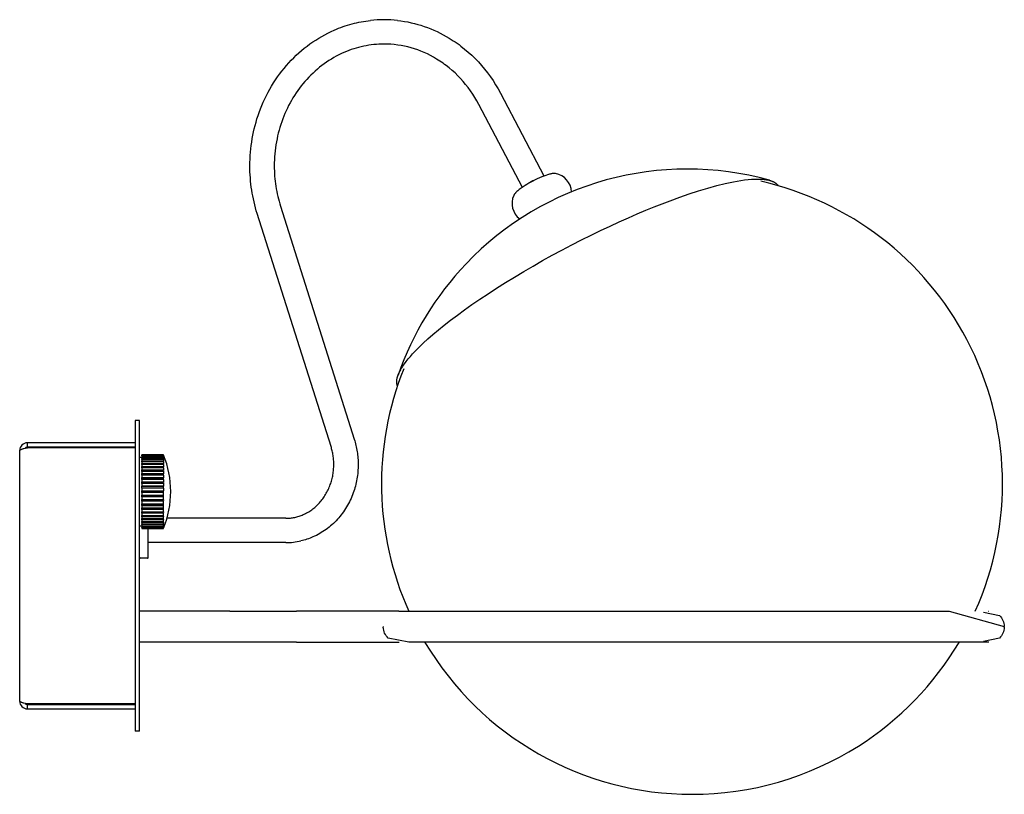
# Model space of a CAD drawing. Extents: x -24 to 741, y 0 to 581.
# Tile 1 of 4: x -24 to 198, y 383 to 558. Entities that reach past the tile are written whole.
import ezdxf

# ---------------------------------------------------------------- set-up
doc = ezdxf.new("R2010")
doc.units = 0
doc.header["$MEASUREMENT"] = 0
doc.layers.add('MAKE2D$VISIBLE$LINES', color=178, linetype='CONTINUOUS')

msp = doc.modelspace()

# ---------------------------------------------------------------- linework, layer by layer
at = {"layer": 'MAKE2D$VISIBLE$LINES'}
for p, q in [((84.74, 540.92), (94.56, 522.25)), ((89.69, 519.69), (79.87, 538.37)), ((35.15, 515.44), (51.79, 462.9)), ((46.55, 461.23), (29.91, 513.78)), ((2.36, 467.08), (2.36, 464.08)), ((3.36, 467.08), (2.36, 467.08)), ((3.36, 464.08), (3.36, 467.08)), ((2.36, 464.08), (2.36, 400.08)), ((3.36, 400.08), (3.36, 464.08)), ((-21.9, 461.08), (-21.9, 462.08)), ((2.36, 462.08), (-21.9, 462.08)), ((-23.64, 403.81), (-23.64, 460.34)), ((2.36, 461.08), (-21.9, 461.08)), ((2.36, 460.98), (-21.9, 460.98)), ((3.36, 458.86), (3.91, 458.86)), ((3.91, 459.4), (3.91, 459.36)), ((8.78, 459.4), (3.91, 459.4)), ((3.91, 459.32), (3.91, 459.36)), ((3.91, 459.36), (8.78, 459.36)), ((3.91, 459.32), (3.91, 459.21)), ((8.78, 459.32), (3.91, 459.32)), ((3.91, 459.12), (3.91, 459.21)), ((3.91, 459.21), (8.78, 459.21)), ((3.91, 459.11), (3.91, 459.12)), ((3.91, 459.12), (8.81, 459.12)), ((3.91, 459.11), (3.91, 458.93)), ((8.78, 459.11), (3.91, 459.11)), ((3.91, 458.85), (3.91, 458.93)), ((3.91, 458.93), (8.78, 458.93)), ((3.91, 458.79), (3.91, 458.85)), ((3.91, 458.85), (8.81, 458.85)), ((3.91, 458.79), (3.91, 458.54)), ((8.78, 458.79), (3.91, 458.79)), ((3.91, 458.46), (3.91, 458.54)), ((3.91, 458.54), (8.78, 458.54)), ((8.81, 458.46), (3.91, 458.46)), ((3.91, 458.35), (3.91, 458.46)), ((3.91, 458.35), (3.91, 458.04)), ((8.78, 458.35), (3.91, 458.35)), ((3.91, 457.97), (3.91, 458.04)), ((3.91, 458.04), (8.78, 458.04)), ((3.91, 457.81), (3.91, 457.97)), ((3.91, 457.97), (8.81, 457.97)), ((3.91, 457.81), (3.91, 457.44)), ((8.78, 457.81), (3.91, 457.81)), ((3.91, 457.38), (3.91, 457.44)), ((3.91, 457.44), (8.78, 457.44)), ((3.91, 457.17), (3.91, 457.38)), ((3.91, 457.38), (8.81, 457.38)), ((8.78, 459.4), (8.78, 459.36)), ((8.78, 459.32), (8.78, 459.21)), ((8.78, 459.21), (8.81, 459.12)), ((8.78, 459.11), (8.78, 458.93)), ((8.81, 459.03), (8.78, 459.11)), ((8.78, 458.93), (8.81, 458.85)), ((8.78, 458.79), (8.78, 458.54)), ((8.81, 458.71), (8.78, 458.79)), ((8.78, 458.54), (8.81, 458.46)), ((8.78, 458.35), (8.78, 458.04)), ((8.81, 458.28), (8.78, 458.35)), ((8.78, 458.04), (8.81, 457.97)), ((8.78, 457.81), (8.78, 457.44)), ((8.81, 457.74), (8.78, 457.81)), ((8.78, 457.44), (8.81, 457.38)), ((8.81, 459.28), (8.79, 459.28)), ((3.91, 457.17), (3.91, 456.75)), ((8.78, 457.17), (3.91, 457.17)), ((3.91, 456.69), (3.91, 456.75)), ((3.91, 456.75), (8.78, 456.75)), ((3.91, 456.45), (3.91, 456.69)), ((3.91, 456.69), (8.81, 456.69)), ((3.91, 456.45), (3.91, 455.97)), ((8.78, 456.45), (3.91, 456.45)), ((3.91, 455.92), (3.91, 455.97)), ((3.91, 455.97), (8.78, 455.97)), ((3.91, 455.64), (3.91, 455.92)), ((3.91, 455.92), (8.81, 455.92)), ((3.91, 455.64), (3.91, 455.12)), ((8.78, 455.64), (3.91, 455.64)), ((3.91, 455.08), (3.91, 455.12)), ((3.91, 455.12), (8.78, 455.12)), ((3.91, 454.77), (3.91, 455.08)), ((3.91, 455.08), (8.81, 455.08)), ((8.78, 457.17), (8.78, 456.75)), ((8.81, 457.11), (8.78, 457.17)), ((8.78, 456.75), (8.81, 456.69)), ((8.78, 456.45), (8.78, 455.97)), ((8.81, 456.39), (8.78, 456.45)), ((8.78, 455.97), (8.81, 455.92)), ((8.78, 455.64), (8.78, 455.12)), ((8.81, 455.59), (8.78, 455.64)), ((8.78, 455.12), (8.81, 455.08)), ((3.91, 454.77), (3.91, 454.22)), ((8.78, 454.77), (3.91, 454.77)), ((3.91, 454.19), (3.91, 454.22)), ((3.91, 454.22), (8.78, 454.22)), ((3.91, 453.84), (3.91, 454.19)), ((3.91, 454.19), (8.81, 454.19)), ((3.91, 453.84), (3.91, 453.26)), ((8.78, 453.84), (3.91, 453.84)), ((3.91, 453.24), (3.91, 453.26)), ((3.91, 453.26), (8.78, 453.26)), ((3.91, 452.88), (3.91, 453.24)), ((3.91, 453.24), (8.81, 453.24)), ((3.91, 452.88), (3.91, 452.28)), ((8.78, 452.88), (3.91, 452.88)), ((8.78, 454.77), (8.78, 454.22)), ((8.81, 454.73), (8.78, 454.77)), ((8.78, 454.22), (8.81, 454.19)), ((8.78, 453.84), (8.78, 453.26)), ((8.81, 453.81), (8.78, 453.84)), ((8.78, 453.26), (8.81, 453.24)), ((8.78, 452.88), (8.78, 452.28)), ((8.81, 452.85), (8.78, 452.88)), ((3.91, 452.27), (3.91, 452.28)), ((3.91, 452.28), (8.78, 452.28)), ((8.81, 452.27), (3.91, 452.27)), ((3.91, 451.88), (3.91, 452.27)), ((3.91, 451.88), (3.91, 451.28)), ((8.78, 451.88), (3.91, 451.88)), ((3.91, 450.88), (3.91, 451.28)), ((3.91, 451.28), (8.78, 451.28)), ((3.91, 450.88), (3.91, 450.27)), ((8.78, 450.88), (3.91, 450.88)), ((8.78, 452.28), (8.81, 452.27)), ((8.78, 451.88), (8.78, 451.28)), ((8.81, 451.87), (8.78, 451.88)), ((8.78, 451.28), (8.81, 451.28)), ((8.81, 450.88), (8.78, 450.88)), ((8.78, 450.27), (8.78, 450.88)), ((3.91, 449.89), (3.91, 450.27)), ((3.91, 450.27), (8.78, 450.27)), ((8.81, 449.89), (3.91, 449.89)), ((3.91, 449.88), (3.91, 449.89)), ((3.91, 449.88), (3.91, 449.28)), ((8.78, 449.88), (3.91, 449.88)), ((3.91, 448.91), (3.91, 449.28)), ((3.91, 449.28), (8.78, 449.28)), ((8.81, 448.91), (3.91, 448.91)), ((3.91, 448.89), (3.91, 448.91)), ((3.91, 448.89), (3.91, 448.31)), ((8.78, 448.89), (3.91, 448.89)), ((8.78, 450.27), (8.81, 450.28)), ((8.81, 449.89), (8.78, 449.88)), ((8.78, 449.28), (8.78, 449.88)), ((8.78, 449.28), (8.81, 449.3)), ((8.81, 448.91), (8.78, 448.89)), ((8.78, 448.31), (8.78, 448.89)), ((3.91, 447.97), (3.91, 448.31)), ((3.91, 448.31), (8.78, 448.31)), ((3.91, 447.94), (3.91, 447.97)), ((3.91, 447.97), (8.81, 447.97)), ((3.91, 447.94), (3.91, 447.39)), ((8.78, 447.94), (3.91, 447.94)), ((3.91, 447.07), (3.91, 447.39)), ((3.91, 447.39), (8.78, 447.39)), ((8.81, 447.07), (3.91, 447.07)), ((3.91, 447.03), (3.91, 447.07)), ((3.91, 447.03), (3.91, 446.51)), ((8.78, 447.03), (3.91, 447.03)), ((3.91, 446.23), (3.91, 446.51)), ((3.91, 446.51), (8.78, 446.51)), ((8.81, 446.23), (3.91, 446.23)), ((3.91, 446.19), (3.91, 446.23)), ((3.91, 446.19), (3.91, 445.71)), ((8.78, 446.19), (3.91, 446.19)), ((8.78, 448.31), (8.81, 448.34)), ((8.81, 447.97), (8.78, 447.94)), ((8.78, 447.39), (8.78, 447.94)), ((8.78, 447.39), (8.81, 447.43)), ((8.81, 447.07), (8.78, 447.03)), ((8.78, 446.51), (8.78, 447.03)), ((8.78, 446.51), (8.81, 446.56)), ((8.81, 446.23), (8.78, 446.19)), ((8.78, 445.71), (8.78, 446.19)), ((3.91, 445.47), (3.91, 445.71)), ((3.91, 445.71), (8.78, 445.71)), ((8.81, 445.47), (3.91, 445.47)), ((3.91, 445.41), (3.91, 445.47)), ((3.91, 445.41), (3.91, 444.98)), ((8.78, 445.41), (3.91, 445.41)), ((3.91, 444.78), (3.91, 444.98)), ((3.91, 444.98), (8.78, 444.98)), ((8.81, 444.78), (3.91, 444.78)), ((3.91, 444.72), (3.91, 444.78)), ((3.91, 444.72), (3.91, 444.34)), ((8.78, 444.72), (3.91, 444.72)), ((3.91, 444.18), (3.91, 444.34)), ((3.91, 444.34), (8.78, 444.34)), ((3.91, 444.11), (3.91, 444.18)), ((3.91, 444.18), (8.81, 444.18)), ((3.91, 444.11), (3.91, 443.8)), ((8.78, 444.11), (3.91, 444.11)), ((8.78, 445.71), (8.81, 445.76)), ((8.81, 445.47), (8.78, 445.41)), ((8.78, 444.98), (8.78, 445.41)), ((8.78, 444.98), (8.81, 445.04)), ((8.81, 444.78), (8.78, 444.72)), ((8.78, 444.34), (8.78, 444.72)), ((8.78, 444.34), (8.81, 444.41)), ((8.81, 444.18), (8.78, 444.11)), ((8.78, 443.8), (8.78, 444.11)), ((36.39, 445.07), (9.57, 445.07)), ((3.91, 443.29), (3.36, 443.29)), ((3.91, 443.69), (3.91, 443.8)), ((3.91, 443.8), (8.78, 443.8)), ((8.81, 443.69), (3.91, 443.69)), ((3.91, 443.62), (3.91, 443.69)), ((3.91, 443.62), (3.91, 443.37)), ((8.78, 443.62), (3.91, 443.62)), ((3.91, 443.3), (3.91, 443.37)), ((3.91, 443.37), (8.78, 443.37)), ((3.91, 443.22), (3.91, 443.3)), ((3.91, 443.3), (8.81, 443.3)), ((3.91, 443.22), (3.91, 443.04)), ((8.78, 443.22), (3.91, 443.22)), ((3.91, 443.03), (3.91, 443.04)), ((3.91, 443.04), (8.78, 443.04)), ((8.81, 443.03), (3.91, 443.03)), ((3.91, 442.95), (3.91, 443.03)), ((3.91, 442.95), (3.91, 442.84)), ((8.78, 442.95), (3.91, 442.95)), ((3.91, 442.79), (3.91, 442.84)), ((3.91, 442.84), (8.78, 442.84)), ((3.91, 442.79), (3.91, 442.75)), ((8.78, 442.79), (3.91, 442.79)), ((3.91, 442.75), (8.78, 442.75)), ((5.36, 436.41), (5.36, 442.75)), ((8.78, 443.8), (8.81, 443.88)), ((8.81, 443.69), (8.78, 443.62)), ((8.78, 443.37), (8.78, 443.62)), ((8.78, 443.37), (8.81, 443.45)), ((8.81, 443.3), (8.78, 443.22)), ((8.78, 443.04), (8.78, 443.22)), ((8.78, 443.04), (8.81, 443.13)), ((8.81, 443.03), (8.78, 442.95)), ((8.78, 442.84), (8.78, 442.95)), ((8.78, 442.75), (8.78, 442.79)), ((8.79, 442.88), (8.81, 442.88)), ((36.39, 439.57), (5.36, 439.57)), ((5.16, 436.08), (3.56, 436.08)), ((5.36, 436.37), (5.36, 436.41)), ((5.36, 436.33), (5.36, 436.37)), ((5.36, 436.37), (5.36, 436.37)), ((5.36, 436.28), (5.36, 436.33)), ((5.36, 436.33), (5.36, 436.33)), ((5.36, 436.28), (5.36, 436.28)), ((5.36, 436.28), (5.36, 436.28)), ((23.74, 424.08), (3.36, 424.08)), ((23.74, 424.08), (38.74, 424.08)), ((61.84, 424.08), (38.74, 424.08)), ((61.84, 424.08), (95.09, 424.08)), ((23.74, 417.08), (3.36, 417.08)), ((38.74, 417.08), (23.74, 417.08)), ((38.74, 417.08), (61.84, 417.08)), ((61.84, 417.08), (61.93, 417.08)), ((194.84, 417.08), (95.09, 417.08)), ((2.36, 403.18), (-21.9, 403.18)), ((-21.9, 402.08), (-21.9, 403.08)), ((-21.9, 403.08), (2.36, 403.08)), ((-21.9, 402.08), (2.36, 402.08)), ((2.36, 400.08), (2.36, 397.08)), ((3.36, 397.08), (3.36, 400.08)), ((3.36, 397.08), (2.36, 397.08))]:
    msp.add_line(p, q, dxfattribs=at)
for points in [[(29.91, 513.78), (29.71, 514.43), (29.52, 515.08), (29.35, 515.74), (29.19, 516.41), (29.04, 517.07), (28.9, 517.74), (28.78, 518.41), (28.67, 519.08), (28.57, 519.76), (28.49, 520.44), (28.42, 521.12), (28.36, 521.8), (28.31, 522.48), (28.28, 523.17), (28.26, 523.85), (28.25, 524.54), (28.26, 525.31), (28.29, 526.08), (28.33, 526.85), (28.39, 527.62), (28.46, 528.39), (28.55, 529.15), (28.66, 529.91), (28.78, 530.67), (28.92, 531.43), (29.08, 532.18), (29.25, 532.92), (29.43, 533.67), (29.64, 534.41), (29.86, 535.14), (30.09, 535.87), (30.35, 536.59), (30.64, 537.37), (30.95, 538.14), (31.27, 538.9), (31.61, 539.65), (31.98, 540.39), (32.35, 541.12), (32.75, 541.83), (33.16, 542.54), (33.59, 543.24), (34.03, 543.92), (34.49, 544.59), (34.96, 545.25), (35.46, 545.9), (35.96, 546.53), (36.48, 547.15), (37.02, 547.75), (37.57, 548.35), (38.14, 548.92), (38.72, 549.48), (39.31, 550.02), (39.91, 550.55), (40.53, 551.06), (41.16, 551.55), (41.8, 552.03), (42.45, 552.48), (43.11, 552.92), (43.78, 553.34), (44.46, 553.74), (45.15, 554.12), (45.85, 554.48), (46.56, 554.83), (47.28, 555.15), (47.77, 555.36), (48.27, 555.56), (48.76, 555.75), (49.26, 555.93), (49.77, 556.1), (50.27, 556.26), (50.78, 556.41), (51.29, 556.55), (51.81, 556.69), (52.32, 556.81), (52.84, 556.92), (53.36, 557.02), (53.88, 557.12), (54.4, 557.2), (54.92, 557.27), (55.45, 557.34)], [(61.54, 557.34), (62.31, 557.24), (63.08, 557.12), (63.84, 556.99), (64.59, 556.83), (65.34, 556.65), (66.09, 556.45), (66.83, 556.23), (67.57, 555.99), (68.3, 555.72), (69.02, 555.44), (69.74, 555.14), (70.45, 554.82), (71.16, 554.48), (71.85, 554.12), (72.54, 553.74), (73.22, 553.34), (73.67, 553.06), (74.11, 552.77), (74.55, 552.48), (74.98, 552.18), (75.41, 551.87), (75.84, 551.55), (76.67, 550.89), (77.48, 550.21), (78.26, 549.49), (79.02, 548.75), (79.76, 547.98), (80.48, 547.18), (81.17, 546.36), (81.83, 545.51), (82.47, 544.64), (83.08, 543.75), (83.66, 542.83), (84.22, 541.89), (84.74, 540.92)], [(58.5, 552), (57.92, 552), (57.34, 551.97), (56.77, 551.94), (56.19, 551.88), (55.62, 551.82), (55.05, 551.73), (54.48, 551.64), (53.91, 551.53), (53.34, 551.4), (52.78, 551.26), (52.22, 551.1), (51.66, 550.93), (51.11, 550.75), (50.56, 550.55), (50.02, 550.34), (49.47, 550.11), (48.89, 549.85), (48.31, 549.57), (47.74, 549.27), (47.18, 548.96), (46.63, 548.63), (46.08, 548.29), (45.54, 547.93), (45.01, 547.56), (44.49, 547.17), (43.97, 546.77), (43.47, 546.35), (42.97, 545.92), (42.49, 545.47), (42.01, 545.01), (41.54, 544.54), (41.09, 544.05), (40.66, 543.56), (40.23, 543.06), (39.83, 542.56), (39.43, 542.04), (39.04, 541.51), (38.67, 540.97), (38.31, 540.42), (37.97, 539.86), (37.63, 539.29), (37.31, 538.72), (37, 538.14), (36.71, 537.55), (36.43, 536.95), (36.16, 536.34), (35.9, 535.73), (35.66, 535.11), (35.44, 534.49), (35.22, 533.86), (35.02, 533.22), (34.84, 532.58), (34.67, 531.93), (34.51, 531.28), (34.37, 530.62), (34.24, 529.96), (34.13, 529.29), (34.03, 528.62), (33.94, 527.95), (33.88, 527.27), (33.82, 526.59), (33.78, 525.91), (33.76, 525.23), (33.75, 524.54), (33.76, 523.96), (33.77, 523.38), (33.8, 522.8), (33.84, 522.22), (33.89, 521.64), (33.95, 521.07), (34.02, 520.49), (34.11, 519.92), (34.2, 519.35), (34.3, 518.79), (34.42, 518.22), (34.54, 517.66), (34.68, 517.1), (34.83, 516.54), (34.98, 515.99), (35.15, 515.44)], [(79.87, 538.37), (79.43, 539.17), (78.97, 539.95), (78.49, 540.72), (77.98, 541.46), (77.45, 542.19), (76.9, 542.89), (76.33, 543.57), (75.74, 544.23), (75.13, 544.87), (74.5, 545.48), (73.86, 546.07), (73.19, 546.63), (72.51, 547.17), (72.16, 547.43), (71.81, 547.68), (71.45, 547.93), (71.09, 548.17), (70.73, 548.41), (70.36, 548.63), (69.67, 549.04), (68.98, 549.42), (68.27, 549.77), (67.55, 550.1), (66.83, 550.4), (66.1, 550.67), (65.36, 550.92), (64.61, 551.15), (63.86, 551.35), (63.11, 551.52), (62.35, 551.67), (61.58, 551.79), (60.82, 551.88), (60.04, 551.95), (59.27, 551.99), (58.5, 552)], [(96.92, 522.84), (96.87, 522.84), (96.81, 522.84), (96.76, 522.84), (96.7, 522.83), (96.63, 522.82), (96.57, 522.82), (96.43, 522.8), (96.28, 522.77), (96.12, 522.74), (95.96, 522.7), (95.78, 522.65), (95.59, 522.6), (95.39, 522.54), (94.97, 522.4), (94.51, 522.23), (94.04, 522.04), (93.55, 521.83), (93.05, 521.6), (92.55, 521.36), (92.06, 521.11), (91.59, 520.85), (91.13, 520.6), (90.71, 520.34), (90.31, 520.1), (89.85, 519.8), (89.42, 519.5), (89.21, 519.34), (89, 519.19), (88.81, 519.04), (88.63, 518.89), (88.47, 518.74), (88.31, 518.6), (88.24, 518.53), (88.17, 518.46), (88.11, 518.39), (88.05, 518.33), (87.99, 518.26), (87.94, 518.2), (87.9, 518.14), (87.87, 518.11), (87.85, 518.08), (87.84, 518.05), (87.82, 518.02), (87.8, 518), (87.78, 517.97), (87.77, 517.94), (87.76, 517.92), (87.74, 517.89), (87.73, 517.87)], [(65.5, 482.72), (66.36, 483.6), (67.31, 484.52), (68.36, 485.49), (69.51, 486.49), (70.75, 487.54), (72.08, 488.62), (73.51, 489.73), (75.03, 490.88), (76.64, 492.05), (78.33, 493.25), (80.11, 494.47), (81.96, 495.7), (83.87, 496.95), (85.86, 498.2), (87.89, 499.45), (89.98, 500.7), (92.1, 501.93), (94.25, 503.16), (96.43, 504.36), (98.62, 505.54), (100.81, 506.7), (103, 507.82), (105.17, 508.91), (107.32, 509.95), (109.45, 510.96), (111.54, 511.92), (113.58, 512.84), (115.58, 513.71), (117.52, 514.52), (119.41, 515.29), (121.23, 516.01), (122.99, 516.68), (125.16, 517.47), (127.31, 518.21), (129.43, 518.9), (131.49, 519.52), (133.5, 520.07), (135.42, 520.54), (137.25, 520.93), (138.13, 521.09), (138.97, 521.23), (139.79, 521.35), (140.57, 521.44), (141.32, 521.5), (142.03, 521.54), (142.37, 521.55), (142.71, 521.56), (143.03, 521.55), (143.34, 521.55), (143.65, 521.53), (143.94, 521.51), (144.22, 521.48), (144.5, 521.45), (144.76, 521.41), (145.01, 521.36), (145.25, 521.31), (145.37, 521.28), (145.48, 521.25), (145.59, 521.22), (145.7, 521.18), (145.81, 521.15), (145.91, 521.11), (146.01, 521.07), (146.11, 521.03), (146.2, 520.99), (146.29, 520.95), (146.38, 520.9), (146.47, 520.86), (146.55, 520.81), (146.63, 520.76), (146.71, 520.71), (146.78, 520.65), (146.86, 520.6), (146.92, 520.55), (146.99, 520.49), (147.05, 520.43), (147.09, 520.4), (147.12, 520.37), (147.14, 520.34), (147.17, 520.31), (147.2, 520.28), (147.23, 520.25), (147.25, 520.21), (147.28, 520.18), (147.31, 520.15), (147.33, 520.12), (147.35, 520.08), (147.38, 520.05)], [(61.52, 474.95), (61.51, 474.99), (61.49, 475.03), (61.48, 475.07), (61.47, 475.11), (61.45, 475.16), (61.44, 475.2), (61.43, 475.24), (61.42, 475.29), (61.41, 475.33), (61.4, 475.38), (61.39, 475.42), (61.39, 475.47), (61.38, 475.51), (61.38, 475.56), (61.37, 475.61), (61.37, 475.65), (61.36, 475.75), (61.36, 475.85), (61.36, 475.94), (61.37, 476.04), (61.38, 476.15), (61.39, 476.25), (61.4, 476.35), (61.42, 476.46), (61.44, 476.56), (61.46, 476.67), (61.49, 476.78), (61.52, 476.89), (61.55, 477), (61.59, 477.12), (61.63, 477.23), (61.67, 477.35), (61.71, 477.46), (61.76, 477.58), (61.87, 477.82), (61.98, 478.06), (62.11, 478.31), (62.25, 478.56), (62.4, 478.82), (62.56, 479.08), (62.73, 479.34), (62.91, 479.61), (63.1, 479.88), (63.51, 480.43), (63.95, 480.99), (64.44, 481.56), (64.95, 482.14), (65.5, 482.72)], [(51.79, 462.9), (51.89, 462.55), (51.99, 462.2), (52.09, 461.85), (52.17, 461.5), (52.25, 461.14), (52.32, 460.79), (52.39, 460.43), (52.45, 460.07), (52.5, 459.71), (52.55, 459.35), (52.58, 458.99), (52.61, 458.63), (52.64, 458.27), (52.66, 457.9), (52.67, 457.54), (52.67, 457.18), (52.66, 456.77), (52.65, 456.36), (52.63, 455.95), (52.6, 455.54), (52.56, 455.14), (52.51, 454.73), (52.45, 454.33), (52.39, 453.92), (52.31, 453.52), (52.23, 453.12), (52.14, 452.73), (52.04, 452.33), (51.93, 451.94), (51.82, 451.55), (51.69, 451.16), (51.56, 450.78), (51.4, 450.36), (51.24, 449.95), (51.06, 449.55), (50.88, 449.15), (50.69, 448.75), (50.49, 448.37), (50.28, 447.98), (50.06, 447.61), (49.83, 447.23), (49.59, 446.87), (49.35, 446.51), (49.09, 446.16), (48.83, 445.81), (48.56, 445.48), (48.28, 445.14), (47.99, 444.82), (47.69, 444.5), (47.39, 444.19), (47.08, 443.89), (46.76, 443.6), (46.44, 443.32), (46.11, 443.04), (45.77, 442.78), (45.42, 442.52), (45.07, 442.28), (44.72, 442.04), (44.36, 441.82), (43.99, 441.6), (43.62, 441.4), (43.24, 441.2), (42.86, 441.01), (42.47, 440.84), (42.14, 440.7), (41.81, 440.57), (41.47, 440.45), (41.13, 440.33), (40.79, 440.22), (40.45, 440.12), (40.1, 440.03), (39.75, 439.95)], [(-23.64, 460.34), (-23.64, 460.34), (-23.64, 460.35), (-23.64, 460.35), (-23.64, 460.35), (-23.64, 460.35), (-23.64, 460.35), (-23.64, 460.36), (-23.64, 460.36), (-23.64, 460.36), (-23.64, 460.36), (-23.64, 460.37), (-23.64, 460.37), (-23.63, 460.37), (-23.63, 460.37), (-23.63, 460.37), (-23.63, 460.38), (-23.63, 460.38), (-23.63, 460.38), (-23.63, 460.38), (-23.63, 460.38), (-23.63, 460.39), (-23.62, 460.39), (-23.62, 460.4), (-23.62, 460.4), (-23.62, 460.4), (-23.61, 460.41), (-23.61, 460.41), (-23.61, 460.42), (-23.6, 460.42), (-23.6, 460.43), (-23.59, 460.43), (-23.59, 460.44), (-23.59, 460.44), (-23.58, 460.45), (-23.58, 460.45), (-23.57, 460.45), (-23.56, 460.46), (-23.55, 460.47), (-23.54, 460.48), (-23.53, 460.49), (-23.51, 460.5), (-23.5, 460.51), (-23.48, 460.51), (-23.47, 460.52), (-23.45, 460.53), (-23.42, 460.55), (-23.37, 460.57), (-23.33, 460.59), (-23.29, 460.6), (-23.24, 460.62), (-23.14, 460.66), (-23.03, 460.69), (-22.89, 460.73), (-22.75, 460.77), (-21.9, 460.98)], [(36.39, 445.07), (36.64, 445.07), (36.89, 445.08), (37.14, 445.1), (37.38, 445.12), (37.63, 445.15), (37.88, 445.18), (38.12, 445.22), (38.37, 445.27), (38.61, 445.33), (38.85, 445.39), (39.09, 445.45), (39.33, 445.53), (39.57, 445.61), (39.81, 445.69), (40.04, 445.78), (40.28, 445.88), (40.53, 446), (40.78, 446.12), (41.02, 446.25), (41.27, 446.38), (41.51, 446.52), (41.75, 446.67), (41.98, 446.83), (42.21, 446.99), (42.44, 447.16), (42.66, 447.33), (42.88, 447.52), (43.1, 447.7), (43.31, 447.9), (43.52, 448.1), (43.72, 448.31), (43.92, 448.52), (44.12, 448.74), (44.31, 448.97), (44.5, 449.2), (44.68, 449.44), (44.85, 449.68), (45.02, 449.93), (45.18, 450.18), (45.34, 450.43), (45.49, 450.7), (45.64, 450.96), (45.78, 451.23), (45.91, 451.51), (46.04, 451.78), (46.16, 452.07), (46.27, 452.35), (46.38, 452.64), (46.48, 452.91), (46.56, 453.19), (46.65, 453.46), (46.72, 453.74), (46.79, 454.02), (46.86, 454.3), (46.92, 454.58), (46.97, 454.87), (47.02, 455.15), (47.06, 455.44), (47.09, 455.73), (47.12, 456.02), (47.14, 456.31), (47.16, 456.6), (47.17, 456.89), (47.17, 457.18), (47.17, 457.44), (47.16, 457.69), (47.15, 457.95), (47.13, 458.21), (47.11, 458.46), (47.08, 458.72), (47.05, 458.98), (47.01, 459.23), (46.97, 459.49), (46.92, 459.74), (46.87, 459.99), (46.82, 460.24), (46.76, 460.49), (46.69, 460.74), (46.62, 460.99), (46.55, 461.23)], [(95.09, 424.08), (185.93, 424.08), (198.34, 420.67)], [(-21.9, 403.18), (-22.75, 403.38), (-22.89, 403.42), (-23.03, 403.46), (-23.14, 403.5), (-23.24, 403.54), (-23.29, 403.55), (-23.33, 403.57), (-23.37, 403.59), (-23.42, 403.61), (-23.45, 403.62), (-23.47, 403.63), (-23.48, 403.64), (-23.5, 403.65), (-23.51, 403.66), (-23.53, 403.67), (-23.54, 403.68), (-23.55, 403.69), (-23.56, 403.69), (-23.57, 403.7), (-23.58, 403.71), (-23.58, 403.71), (-23.59, 403.71), (-23.59, 403.72), (-23.59, 403.72), (-23.6, 403.73), (-23.6, 403.73), (-23.61, 403.74), (-23.61, 403.74), (-23.61, 403.75), (-23.62, 403.75), (-23.62, 403.75), (-23.62, 403.76), (-23.62, 403.76), (-23.63, 403.77), (-23.63, 403.77), (-23.63, 403.77), (-23.63, 403.77), (-23.63, 403.78), (-23.63, 403.78), (-23.63, 403.78), (-23.63, 403.78), (-23.63, 403.78), (-23.64, 403.79), (-23.64, 403.79), (-23.64, 403.79), (-23.64, 403.79), (-23.64, 403.8), (-23.64, 403.8), (-23.64, 403.8), (-23.64, 403.8), (-23.64, 403.8), (-23.64, 403.81), (-23.64, 403.81), (-23.64, 403.81), (-23.64, 403.81)]]:
    msp.add_lwpolyline(points, dxfattribs=at)
for points in [[(193.63, 423.86), (197.25, 423.12, -0.198912), (198.34, 420.67)], [(95.09, 417.08), (64.1, 417.08), (59.43, 418.04, -0.198912), (58.34, 420.49)], [(198.34, 420.49, -0.198912), (197.25, 418.04), (193.63, 417.29)]]:
    msp.add_lwpolyline(points, format="xyb", dxfattribs=at)
for centre, radius, start, end in [((58.5, 529.71), 27.79, 90.0011, 96.2956), ((58.5, 529.71), 27.79, 83.7044, 89.9989), ((126.86, 454.9), 68.92, 74.3976, 136.3586), ((96.93, 521.55), 1.29, 79.5656, 90.533), ((96.34, 518.48), 4.42, 2.8151, 79.2745), ((98.04, 509.69), 12.91, 113.6306, 121.6882), ((127.93, 452.8), 70, 27.7159, 77.2136), ((91.77, 516.08), 4.42, 156.1575, 232.6168), ((127.39, 454.49), 69.58, 136.4212, 160.864), ((127.93, 452.8), 70, 335.7712, 27.7159), ((127.93, 452.8), 70, 158.2183, 204.2288), ((-21.9, 460.34), 1.74, 90, 179.6717), ((-21.9, 460.34), 0.737, 90, 136.1055), ((-11.68, 451.08), 22.08, 21.904, 22.1412), ((-11.42, 451.08), 21.83, 22.0495, 22.288), ((-11.42, 451.04), 21.83, 22.0495, 22.288), ((-11.68, 451.08), 22.08, 0, 21.903), ((8.51, 459.26), 0.298, 355.3625, 4.6375), ((7.64, 459.08), 1.17, 357.6633, 2.3367), ((6.24, 458.78), 2.58, 358.4229, 1.5771), ((4.39, 458.37), 4.43, 358.7966, 1.2034), ((2.2, 457.86), 6.61, 359.0155, 0.9845), ((-0.2, 457.24), 9.01, 359.1566, 0.8434), ((-2.67, 456.54), 11.48, 359.2528, 0.7472), ((-5.06, 455.76), 13.88, 359.3204, 0.6796), ((-7.25, 454.91), 16.06, 359.3684, 0.6316), ((-9.1, 454), 17.91, 359.4018, 0.5982), ((-10.5, 453.05), 19.32, 359.424, 0.576), ((-11.38, 452.07), 20.19, 359.4366, 0.5634), ((-11.68, 451.08), 20.49, 0, 0.5593), ((-11.68, 451.08), 22.08, 338.097, 0), ((-11.68, 451.08), 20.49, 359.4407, 360), ((-11.38, 450.08), 20.19, 359.4366, 0.5634), ((-10.5, 449.11), 19.32, 359.424, 0.576), ((-9.1, 448.16), 17.91, 359.4018, 0.5982), ((-7.25, 447.25), 16.06, 359.3684, 0.6316), ((-5.06, 446.4), 13.88, 359.3204, 0.6796), ((-2.67, 445.61), 11.48, 359.2528, 0.7472), ((-0.2, 444.91), 9.01, 359.1566, 0.8434), ((2.2, 444.3), 6.61, 359.0155, 0.9845), ((-11.42, 451.12), 21.83, 337.712, 337.9505), ((-11.42, 451.07), 21.83, 337.712, 337.9505), ((-11.68, 451.08), 22.08, 337.8588, 338.096), ((4.39, 443.78), 4.43, 358.7966, 1.2034), ((6.24, 443.37), 2.58, 358.4229, 1.5771), ((7.64, 443.08), 1.17, 357.6633, 2.3367), ((8.51, 442.9), 0.298, 355.3625, 4.6375), ((36.39, 454.67), 15.1, 270.0085, 282.8488), ((3.56, 436.28), 0.2, 180, 270), ((5.16, 436.28), 0.2, 269.9999, 0.0001), ((194.9, 415.93), 8.14, 90.4304, 91.0778), ((194.84, 420.58), 3.5, 91.1669, 91.5074), ((61.84, 420.58), 3.5, 178.4926, 179.9989), ((61.84, 420.58), 3.5, 180, 181.5064), ((194.84, 420.58), 3.5, 0.0011, 1.5074), ((194.84, 420.58), 3.5, 358.4936, 360), ((127.93, 452.8), 70, 210.6893, 270), ((127.93, 452.8), 70, 302.3942, 329.3107), ((-21.9, 403.81), 1.74, 180.3283, 270), ((-21.9, 403.81), 0.737, 223.8945, 270), ((127.93, 452.8), 70, 270, 302.3942)]:
    msp.add_arc(centre, radius, start, end, dxfattribs=at)

doc.saveas('drawing.dxf')
